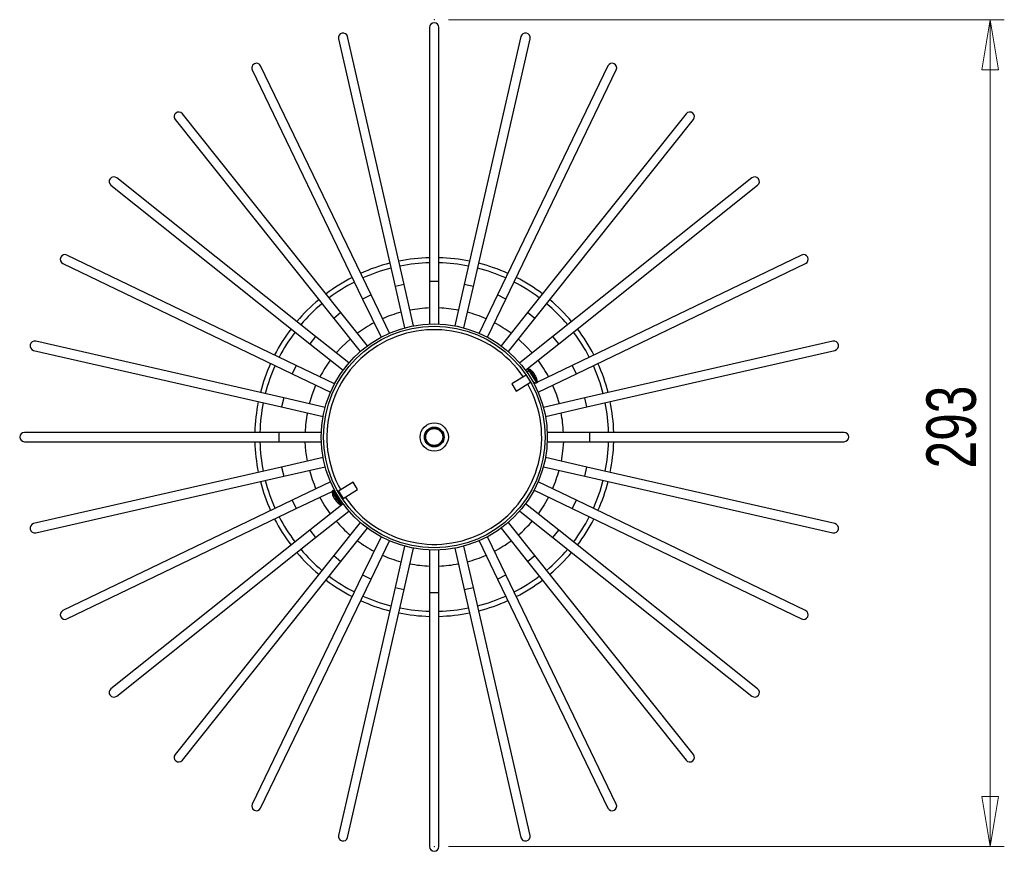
# Model space of a CAD drawing. Header units: millimetres. Extents: x 665 to 910, y 277 to 710.
# Tile 6 of 6: x 665 to 734, y 651 to 710. Entities that reach past the tile are written whole.
import ezdxf

# ---------------------------------------------------------------- set-up
doc = ezdxf.new("R2010")
doc.units = ezdxf.units.MM
doc.header["$PDSIZE"] = -1
doc.styles.add('SLDTEXTSTYLE0', font='TXT', dxfattribs={"width": 0.75})
doc.dimstyles.new('SLDDIMSTYLE1', dxfattribs={"dimtxt": 3.5, "dimasz": 3.556, "dimexe": 0, "dimexo": 0.0625, "dimgap": 0.875, "dimtad": 1, "dimdec": 0, "dimlfac": 5, "dimrnd": 1e-09, "dimzin": 12, "dimdsep": 46, "dimtxsty": 'SLDTEXTSTYLE0', "dimblk1": 'CLOSED', "dimblk2": 'CLOSED', "dimsah": 1, "dimcen": 0.09, "dimadec": 0, "dimazin": 3, "dimtfac": 1, "dimtofl": 0, "dimtmove": 0, "dimatfit": 3, "dimldrblk": 'CLOSED', "dimfxl": 0, "dimfrac": 2, "dimtolj": 1, "dimtzin": 12, "dimarcsym": 0})

# ---------------------------------------------------------------- blocks, each defined once
blk = doc.blocks.new('_Closed')
at = {"color": 0, "linetype": 'ByBlock', "lineweight": -2}
for p, q in [((-1, 0.166667), (0, 0)), ((-1, 0.166667), (-1, -0.166667)), ((0, 0), (-1, -0.166667)), ((0, 0), (-1, 0))]:
    blk.add_line(p, q, dxfattribs=at)
blk = doc.blocks.new('_D_2')
at = {"color": 7, "linetype": 'Continuous', "lineweight": 0}
for p, q in [((694.871, 709.937), (734.201, 709.937)), ((733.201, 709.937), (733.201, 651.394)), ((694.871, 651.394), (734.201, 651.394))]:
    blk.add_line(p, q, dxfattribs=at)
at = {"color": 7, "linetype": 'Continuous', "lineweight": 18, "xscale": 3.556, "yscale": 3.556}
for p, rotation in [((733.201, 709.937), 90.00000000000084), ((733.201, 651.394), 270.0000000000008)]:
    blk.add_blockref('_Closed', p, dxfattribs=dict(at, rotation=rotation))
at = {"color": 7, "linetype": 'Continuous', "lineweight": 18, "insert": (728.689, 678.17), "char_height": 3.5, "attachment_point": 1, "rotation": 90, "style": 'SLDTEXTSTYLE0'}
blk.add_mtext('293', dxfattribs=at)

msp = doc.modelspace()

# ---------------------------------------------------------------- linework, layer by layer
at = {"color": 7, "linetype": 'Continuous', "lineweight": 25}
for p, q in [((693.541, 709.394), (693.541, 691.394)), ((694.201, 691.394), (694.201, 709.394)), ((687.096, 708.593), (691.102, 691.045)), ((691.745, 691.192), (687.74, 708.74)), ((700.003, 708.74), (695.997, 691.192)), ((696.641, 691.045), (700.646, 708.593)), ((680.991, 706.379), (688.801, 690.161)), ((689.396, 690.448), (681.586, 706.665)), ((706.157, 706.665), (698.347, 690.448)), ((698.941, 690.161), (706.751, 706.379)), ((687.271, 689.2), (676.048, 703.273)), ((711.694, 703.273), (700.472, 689.2)), ((675.532, 702.861), (686.755, 688.788)), ((700.988, 688.788), (712.21, 702.861)), ((685.477, 687.51), (671.404, 698.733)), ((716.339, 698.733), (702.266, 687.51)), ((670.992, 698.217), (685.065, 686.994)), ((702.677, 686.994), (716.75, 698.217)), ((684.104, 685.464), (667.886, 693.274)), ((719.856, 693.274), (703.639, 685.464)), ((667.6, 692.679), (683.817, 684.869)), ((703.925, 684.869), (720.143, 692.679)), ((691.102, 691.045), (691.771, 688.113)), ((692.414, 688.26), (691.745, 691.192)), ((693.541, 691.394), (693.541, 688.387)), ((694.201, 688.387), (694.201, 691.394)), ((695.997, 691.192), (695.328, 688.26)), ((695.972, 688.113), (696.641, 691.045)), ((690.7, 687.739), (689.396, 690.448)), ((698.347, 690.448), (697.042, 687.739)), ((688.801, 690.161), (690.106, 687.452)), ((697.637, 687.452), (698.941, 690.161)), ((689.146, 686.849), (687.271, 689.2)), ((700.472, 689.2), (698.597, 686.849)), ((686.755, 688.788), (688.63, 686.438)), ((699.113, 686.438), (700.988, 688.788)), ((683.22, 683.163), (665.672, 687.169)), ((685.065, 686.994), (687.416, 685.12)), ((687.828, 685.636), (685.477, 687.51)), ((702.266, 687.51), (699.915, 685.636)), ((700.326, 685.12), (702.677, 686.994)), ((722.071, 687.169), (704.522, 683.163)), ((665.525, 686.525), (683.074, 682.52)), ((704.669, 682.52), (722.218, 686.525)), ((686.813, 684.159), (684.104, 685.464)), ((703.639, 685.464), (701.164, 684.272)), ((683.817, 684.869), (686.526, 683.565)), ((700.371, 684.778), (699.356, 684.149)), ((700.516, 685.163), (700.461, 684.929)), ((700.584, 685.205), (700.516, 685.163)), ((700.516, 685.163), (701.096, 684.228)), ((700.584, 685.205), (701.164, 684.27)), ((700.917, 684.918), (700.933, 684.892)), ((700.96, 684.848), (700.933, 684.892)), ((700.985, 684.749), (701.011, 684.766)), ((701.011, 684.766), (701.037, 684.725)), ((701.216, 683.565), (703.925, 684.869)), ((699.356, 684.149), (699.672, 683.639)), ((699.672, 683.639), (700.687, 684.268)), ((700.863, 684.283), (701.096, 684.228)), ((701.08, 684.232), (700.93, 684.159)), ((701.037, 684.725), (701.01, 684.709)), ((701.055, 684.695), (701.037, 684.725)), ((701.096, 684.228), (701.164, 684.27)), ((686.152, 682.494), (683.22, 683.163)), ((704.522, 683.163), (701.591, 682.494)), ((683.074, 682.52), (686.005, 681.851)), ((701.737, 681.851), (704.669, 682.52)), ((682.871, 680.724), (664.871, 680.724)), ((685.878, 680.724), (682.871, 680.724)), ((693.264, 680.606), (693.211, 680.625)), ((693.264, 680.606), (693.232, 680.466)), ((693.327, 680.736), (693.264, 680.606)), ((693.327, 680.736), (693.279, 680.766)), ((693.416, 680.849), (693.327, 680.736)), ((693.416, 680.849), (693.376, 680.889)), ((693.529, 680.939), (693.416, 680.849)), ((693.529, 680.939), (693.499, 680.987)), ((693.659, 681.001), (693.529, 680.939)), ((693.659, 681.001), (693.64, 681.055)), ((693.799, 681.033), (693.659, 681.001)), ((693.799, 681.033), (693.793, 681.09)), ((693.943, 681.033), (693.799, 681.033)), ((693.943, 681.033), (693.95, 681.09)), ((694.084, 681.001), (693.943, 681.033)), ((694.084, 681.001), (694.102, 681.055)), ((694.213, 680.939), (694.084, 681.001)), ((694.213, 680.939), (694.244, 680.987)), ((694.326, 680.849), (694.213, 680.939)), ((694.326, 680.849), (694.366, 680.889)), ((694.416, 680.736), (694.326, 680.849)), ((694.416, 680.736), (694.464, 680.766)), ((694.478, 680.606), (694.416, 680.736)), ((694.478, 680.606), (694.532, 680.625)), ((694.51, 680.466), (694.478, 680.606)), ((704.871, 680.724), (701.864, 680.724)), ((722.871, 680.724), (704.871, 680.724)), ((664.871, 680.064), (682.871, 680.064)), ((682.871, 680.064), (685.878, 680.064)), ((693.232, 680.466), (693.176, 680.472)), ((693.232, 680.322), (693.176, 680.316)), ((693.264, 680.182), (693.211, 680.163)), ((693.232, 680.466), (693.232, 680.322)), ((693.232, 680.322), (693.264, 680.182)), ((693.264, 680.182), (693.327, 680.052)), ((693.327, 680.052), (693.279, 680.022)), ((693.327, 680.052), (693.416, 679.939)), ((693.416, 679.939), (693.376, 679.899)), ((693.416, 679.939), (693.529, 679.849)), ((694.213, 679.849), (694.326, 679.939)), ((694.326, 679.939), (694.416, 680.052)), ((694.326, 679.939), (694.366, 679.899)), ((694.416, 680.052), (694.478, 680.182)), ((694.416, 680.052), (694.464, 680.022)), ((694.478, 680.182), (694.51, 680.322)), ((694.478, 680.182), (694.532, 680.163)), ((694.51, 680.466), (694.567, 680.472)), ((694.51, 680.322), (694.51, 680.466)), ((694.567, 680.316), (694.51, 680.322)), ((701.864, 680.064), (704.871, 680.064)), ((704.871, 680.064), (722.871, 680.064)), ((693.529, 679.849), (693.499, 679.801)), ((693.529, 679.849), (693.659, 679.787)), ((693.659, 679.787), (693.64, 679.733)), ((693.659, 679.787), (693.799, 679.755)), ((693.799, 679.755), (693.793, 679.698)), ((693.799, 679.755), (693.943, 679.755)), ((693.943, 679.755), (694.084, 679.787)), ((693.943, 679.755), (693.95, 679.698)), ((694.084, 679.787), (694.213, 679.849)), ((694.084, 679.787), (694.102, 679.733)), ((694.213, 679.849), (694.244, 679.801)), ((686.005, 678.937), (683.074, 678.268)), ((704.669, 678.268), (701.737, 678.937)), ((683.074, 678.268), (665.525, 674.263)), ((683.22, 677.625), (686.152, 678.294)), ((701.591, 678.294), (704.522, 677.625)), ((722.218, 674.263), (704.669, 678.268)), ((665.672, 673.619), (683.22, 677.625)), ((686.526, 677.223), (683.817, 675.919)), ((688.131, 677.187), (687.108, 676.552)), ((688.338, 676.852), (688.131, 677.187)), ((703.925, 675.919), (701.216, 677.223)), ((704.522, 677.625), (722.071, 673.619)), ((684.104, 675.324), (686.64, 676.545)), ((686.708, 676.598), (686.64, 676.556)), ((687.02, 675.943), (686.64, 676.556)), ((686.847, 676.565), (686.708, 676.598)), ((687.088, 675.985), (686.708, 676.598)), ((686.736, 676.591), (686.813, 676.629)), ((687.424, 676.042), (688.447, 676.677)), ((688.447, 676.677), (688.338, 676.852)), ((700.93, 676.629), (703.639, 675.324)), ((683.817, 675.919), (667.6, 668.109)), ((686.761, 676.11), (686.746, 676.134)), ((686.77, 676.095), (686.8, 676.047)), ((686.835, 675.991), (686.858, 676.004)), ((686.865, 675.943), (686.835, 675.991)), ((686.89, 675.962), (686.865, 675.943)), ((686.9, 675.945), (686.874, 675.928)), ((686.874, 675.928), (686.889, 675.904)), ((687.219, 675.621), (687.02, 675.943)), ((687.287, 675.663), (687.088, 675.985)), ((687.287, 675.663), (687.32, 675.803)), ((720.143, 668.109), (703.925, 675.919)), ((667.886, 667.514), (684.104, 675.324)), ((687.416, 675.668), (685.065, 673.794)), ((685.477, 673.278), (687.828, 675.152)), ((687.219, 675.621), (687.287, 675.663)), ((699.915, 675.152), (702.266, 673.278)), ((702.677, 673.794), (700.326, 675.668)), ((703.639, 675.324), (719.856, 667.514)), ((688.63, 674.35), (686.755, 672)), ((700.988, 672), (699.113, 674.35)), ((685.065, 673.794), (670.992, 662.571)), ((687.271, 671.588), (689.146, 673.939)), ((698.597, 673.939), (700.472, 671.588)), ((716.75, 662.571), (702.677, 673.794)), ((671.404, 662.055), (685.477, 673.278)), ((690.106, 673.336), (688.801, 670.627)), ((689.396, 670.34), (690.7, 673.049)), ((697.042, 673.049), (698.347, 670.34)), ((698.941, 670.627), (697.637, 673.336)), ((702.266, 673.278), (716.339, 662.055)), ((691.771, 672.675), (691.102, 669.743)), ((691.745, 669.596), (692.414, 672.528)), ((693.541, 672.401), (693.541, 669.394)), ((694.201, 669.394), (694.201, 672.401)), ((695.328, 672.528), (695.997, 669.596)), ((696.641, 669.743), (695.972, 672.675)), ((686.755, 672), (675.532, 657.927)), ((676.048, 657.515), (687.271, 671.588)), ((700.472, 671.588), (711.694, 657.515)), ((712.21, 657.927), (700.988, 672)), ((688.801, 670.627), (680.991, 654.409)), ((681.586, 654.123), (689.396, 670.34)), ((698.347, 670.34), (706.157, 654.123)), ((706.751, 654.409), (698.941, 670.627)), ((691.102, 669.743), (687.096, 652.195)), ((687.74, 652.048), (691.745, 669.596)), ((695.997, 669.596), (700.003, 652.048)), ((700.646, 652.195), (696.641, 669.743)), ((693.541, 669.394), (693.541, 651.394)), ((694.201, 651.394), (694.201, 669.394))]:
    msp.add_line(p, q, dxfattribs=at)
at = {"color": 8, "linetype": 'Continuous', "lineweight": 25}
for p, q in [((691.745, 691.192), (691.102, 691.045)), ((694.201, 691.394), (693.541, 691.394)), ((696.641, 691.045), (695.997, 691.192)), ((689.396, 690.448), (688.801, 690.161)), ((698.941, 690.161), (698.347, 690.448)), ((687.271, 689.2), (686.755, 688.788)), ((700.988, 688.788), (700.472, 689.2)), ((685.477, 687.51), (685.065, 686.994)), ((702.677, 686.994), (702.266, 687.51)), ((684.104, 685.464), (683.817, 684.869)), ((703.925, 684.869), (703.639, 685.464)), ((683.22, 683.163), (683.074, 682.52)), ((704.669, 682.52), (704.522, 683.163)), ((682.871, 680.724), (682.871, 680.064)), ((704.871, 680.064), (704.871, 680.724)), ((683.074, 678.268), (683.22, 677.625)), ((704.522, 677.625), (704.669, 678.268)), ((687.108, 676.552), (687.315, 676.218)), ((683.817, 675.919), (684.104, 675.324)), ((687.315, 676.218), (687.424, 676.042)), ((703.639, 675.324), (703.925, 675.919)), ((685.065, 673.794), (685.477, 673.278)), ((702.266, 673.278), (702.677, 673.794)), ((686.755, 672), (687.271, 671.588)), ((700.472, 671.588), (700.988, 672)), ((688.801, 670.627), (689.396, 670.34)), ((698.347, 670.34), (698.941, 670.627)), ((691.102, 669.743), (691.745, 669.596)), ((695.997, 669.596), (696.641, 669.743)), ((693.541, 669.394), (694.201, 669.394))]:
    msp.add_line(p, q, dxfattribs=at)
at = {"color": 7, "linetype": 'Continuous', "lineweight": 25, "flags": 128}
for points in [[(671.404, 698.733), (671.289, 698.792), (671.161, 698.803), (671.038, 698.764), (670.94, 698.681), (670.881, 698.567), (670.87, 698.438), (670.909, 698.316), (670.992, 698.217), (670.992, 698.217)], [(686.936, 686.347), (687.337, 686.785), (687.918, 687.33)], [(699.824, 687.33), (700.405, 686.785), (700.807, 686.347)], [(700.966, 684.779), (700.958, 684.795), (700.953, 684.803)], [(701.117, 684.536), (701.116, 684.539), (701.116, 684.541)], [(685.04, 682.748), (685.23, 683.372), (685.499, 684.06)], [(702.244, 684.06), (702.513, 683.372), (702.703, 682.748)], [(684.893, 678.683), (684.787, 679.385), (684.737, 680.064)], [(703.005, 680.064), (702.955, 679.385), (702.85, 678.683)], [(686.524, 674.957), (686.094, 675.593), (685.785, 676.134)], [(701.958, 676.134), (701.648, 675.593), (701.218, 674.957)], [(670.992, 662.571), (670.909, 662.472), (670.87, 662.35), (670.881, 662.221), (670.94, 662.107), (671.038, 662.024), (671.161, 661.985), (671.289, 661.996), (671.404, 662.055), (671.404, 662.055)]]:
    msp.add_lwpolyline(points, dxfattribs=at)
at = {"color": 7, "linetype": 'Continuous', "lineweight": 25}
for radius in [8, 7.84, 1, 0.7, 0.6]:
    msp.add_circle((693.871, 680.394), radius, dxfattribs=at)
for centre, radius, start, end in [((693.871, 709.394), 0.33, 0, 180), ((687.418, 708.667), 0.33, 12.85714, 192.85714), ((700.324, 708.667), 0.33, 347.14286, 167.14286), ((681.289, 706.522), 0.33, 25.71429, 205.71429), ((706.454, 706.522), 0.33, 334.28571, 154.28571), ((675.79, 703.067), 0.33, 38.57143, 218.57143), ((711.952, 703.067), 0.33, 321.42857, 141.42857), ((716.544, 698.475), 0.33, 308.57143, 128.57143), ((667.743, 692.977), 0.33, 64.28571, 244.28571), ((719.999, 692.977), 0.33, 295.71429, 115.71429), ((693.871, 680.394), 12.7, 104.3461, 114.22533), ((693.871, 680.394), 12.7, 91.48896, 101.36819), ((693.871, 680.394), 12.34, 91.5324, 101.32474), ((693.871, 680.394), 12.7, 78.63181, 88.51104), ((693.871, 680.394), 12.34, 78.67526, 88.4676), ((693.871, 680.394), 12.7, 65.77467, 75.6539), ((693.871, 680.394), 12.34, 104.38955, 114.18188), ((693.871, 680.394), 12.34, 65.81812, 75.61045), ((693.871, 680.394), 12.7, 117.20324, 127.08247), ((693.871, 680.394), 12.34, 117.24669, 127.03902), ((693.871, 680.394), 12.34, 52.96098, 62.75331), ((693.871, 680.394), 12.7, 52.91753, 62.79676), ((693.871, 680.394), 12.7, 130.06038, 139.93962), ((693.871, 680.394), 12.34, 130.10383, 139.89617), ((693.871, 680.394), 12.34, 40.10383, 49.89617), ((693.871, 680.394), 12.7, 40.06038, 49.93962), ((693.871, 680.394), 9.14, 104.92626, 113.64517), ((693.871, 680.394), 9.14, 92.06912, 100.78803), ((693.871, 680.394), 9.14, 79.21197, 87.93088), ((693.871, 680.394), 9.14, 66.35483, 75.07374), ((693.871, 680.394), 9.14, 117.7834, 126.50231), ((693.871, 680.394), 9.14, 53.49769, 62.2166), ((693.871, 680.394), 12.7, 142.91753, 152.79676), ((693.871, 680.394), 12.34, 142.96098, 152.75331), ((693.871, 680.394), 12.34, 27.24669, 37.03902), ((693.871, 680.394), 12.7, 27.20324, 37.08247), ((665.598, 686.847), 0.33, 77.14286, 257.14286), ((722.144, 686.847), 0.33, 282.85714, 102.85714), ((693.871, 680.394), 12.7, 155.77467, 165.6539), ((693.871, 680.394), 9.14, 143.49769, 152.2166), ((693.871, 680.394), 9.14, 27.7834, 36.50231), ((693.871, 680.394), 12.7, 14.3461, 24.22533), ((693.871, 680.394), 12.34, 155.81812, 165.61045), ((700.015, 684.205), 1.15, 46.76218, 60.37101), ((700.046, 684.241), 1.102, 37.86184, 46.7566), ((700.766, 685.005), 0.0534, 15.38425, 48.23339), ((700.062, 684.216), 1.102, 37.86184, 46.7566), ((700.851, 684.843), 0.11, 337.83962, 2.52314), ((699.968, 684.106), 1.205, 28.36342, 35.25421), ((700.958, 684.67), 0.11, 61.0945, 85.77801), ((693.871, 680.394), 12.34, 14.38955, 24.18188), ((700.927, 684.72), 0.11, 337.83962, 2.52314), ((700.062, 684.216), 1.102, 16.86103, 25.75579), ((700.015, 684.205), 1.15, 3.24663, 16.85545), ((693.871, 680.394), 12.7, 168.63181, 178.51104), ((693.871, 680.394), 12.34, 168.67526, 178.4676), ((693.871, 680.394), 12.34, 1.5324, 11.32474), ((693.871, 680.394), 12.7, 1.48896, 11.36819), ((693.871, 680.394), 9.14, 169.21197, 177.93088), ((693.871, 680.394), 9.14, 2.06912, 10.78803), ((664.871, 680.394), 0.33, 90, 270), ((722.871, 680.394), 0.33, 270, 90), ((693.871, 680.394), 12.7, 181.48896, 191.36819), ((693.871, 680.394), 12.34, 181.5324, 191.32474), ((693.871, 680.394), 12.34, 348.67526, 358.4676), ((693.871, 680.394), 12.7, 348.63181, 358.51104), ((693.871, 680.394), 9.14, 194.92626, 203.64517), ((693.871, 680.394), 9.14, 336.35483, 345.07374), ((693.871, 680.394), 12.7, 194.3461, 204.22533), ((693.871, 680.394), 12.34, 194.38955, 204.18188), ((693.871, 680.394), 12.34, 335.81812, 345.61045), ((693.871, 680.394), 12.7, 335.77467, 345.6539), ((687.788, 676.621), 1.15, 183.24663, 199.89865), ((687.024, 676.688), 0.16, 279.23955, 301.80882), ((686.802, 676.334), 0.123, 201.01338, 222.60426), ((687.686, 676.584), 1.042, 196.42557, 205.57047), ((687.71, 676.545), 1.042, 196.42557, 205.57047), ((686.904, 676.177), 0.166, 231.24088, 252.78467), ((686.981, 676.024), 0.149, 178.71496, 192.98712), ((687.855, 676.556), 1.136, 208.25921, 215.35842), ((686.978, 676.057), 0.166, 231.24088, 252.78467), ((687.708, 676.545), 1.04, 218.04334, 223.72107), ((687.788, 676.621), 1.15, 223.71898, 240.37101), ((687.509, 675.906), 0.16, 121.80882, 144.37809), ((693.871, 680.394), 12.7, 207.20324, 217.08247), ((693.871, 680.394), 12.34, 207.24669, 217.03902), ((693.871, 680.394), 9.14, 220.64054, 229.35946), ((693.871, 680.394), 9.14, 310.64054, 319.35946), ((693.871, 680.394), 12.34, 322.96098, 332.75331), ((693.871, 680.394), 12.7, 322.91753, 332.79676), ((665.598, 673.941), 0.33, 102.85714, 282.85714), ((722.144, 673.941), 0.33, 257.14286, 77.14286), ((693.871, 680.394), 9.14, 233.49769, 242.2166), ((693.871, 680.394), 9.14, 297.7834, 306.50231), ((693.871, 680.394), 12.7, 220.06038, 229.93962), ((693.871, 680.394), 12.34, 220.10383, 229.89617), ((693.871, 680.394), 12.34, 310.10383, 319.89617), ((693.871, 680.394), 12.7, 310.06038, 319.93962), ((693.871, 680.394), 9.14, 246.35483, 255.07374), ((693.871, 680.394), 9.14, 284.92626, 293.64517), ((693.871, 680.394), 9.14, 259.21197, 267.93088), ((693.871, 680.394), 9.14, 272.06912, 280.78803), ((693.871, 680.394), 12.7, 232.91753, 242.79676), ((693.871, 680.394), 12.34, 232.96098, 242.75331), ((693.871, 680.394), 12.34, 297.24669, 307.03902), ((693.871, 680.394), 12.7, 297.20324, 307.08247), ((693.871, 680.394), 12.7, 245.77467, 255.6539), ((693.871, 680.394), 12.34, 245.81812, 255.61045), ((693.871, 680.394), 12.34, 284.38955, 294.18188), ((693.871, 680.394), 12.7, 284.3461, 294.22533), ((667.743, 667.811), 0.33, 115.71429, 295.71429), ((693.871, 680.394), 12.34, 258.67526, 268.4676), ((693.871, 680.394), 12.34, 271.5324, 281.32474), ((719.999, 667.811), 0.33, 244.28571, 64.28571), ((693.871, 680.394), 12.7, 258.63181, 268.51104), ((693.871, 680.394), 12.7, 271.48896, 281.36819), ((716.544, 662.313), 0.33, 231.42857, 51.42857), ((675.79, 657.721), 0.33, 141.42857, 321.42857), ((711.952, 657.721), 0.33, 218.57143, 38.57143), ((681.289, 654.266), 0.33, 154.28571, 334.28571), ((706.454, 654.266), 0.33, 205.71429, 25.71429), ((687.418, 652.121), 0.33, 167.14286, 347.14286), ((700.324, 652.121), 0.33, 192.85714, 12.85714), ((693.871, 651.394), 0.33, 180, 0)]:
    msp.add_arc(centre, radius, start, end, dxfattribs=at)
at = {"color": 8, "linetype": 'Continuous', "lineweight": 25}
for start, end in [(34.07108, 209.54655), (214.07108, 29.54655)]:
    msp.add_arc((693.871, 680.394), 7.6, start, end, dxfattribs=at)
at = {"color": 7, "linetype": 'Continuous', "lineweight": 0}
for p in [(693.871, 709.937), (693.871, 651.394)]:
    msp.add_point(p, dxfattribs=at)

# ---------------------------------------------------------------- dimensions: what is measured, and where the dimension line sits
at = {"color": 7, "linetype": 'Continuous', "lineweight": 18}
dim = msp.add_linear_dim(base=(733.201, 651.394), p1=(693.871, 709.937), p2=(693.871, 651.394), angle=90, dimstyle='SLDDIMSTYLE1', dxfattribs=at)
dim.commit()
dim.dimension.update_dxf_attribs({"geometry": '_D_2', "text_midpoint": (733.201, 682.049), "dimtype": 160})

doc.saveas('drawing.dxf')
